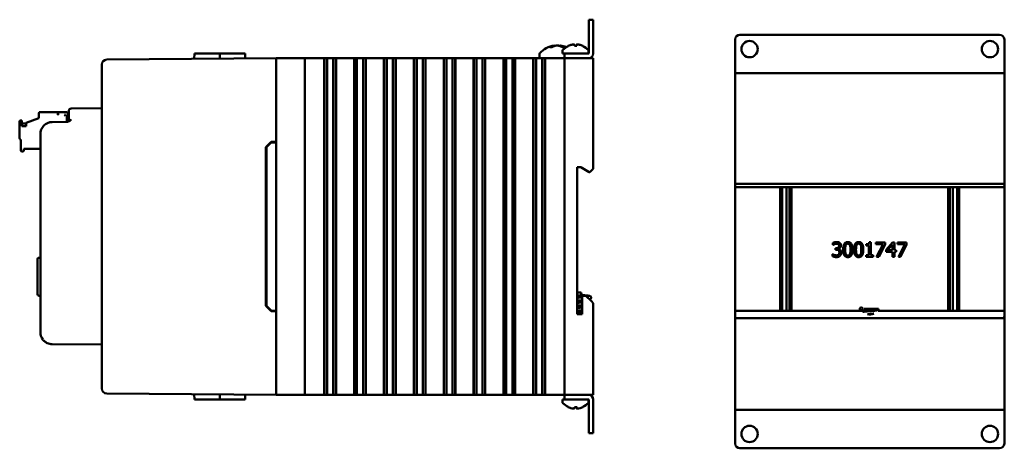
# Model space of a CAD drawing. Header units: inches. Extents: x 1.3 to 23.8, y 0.4 to 18.6.
# Tile 14 of 14: x 13.6 to 23.8, y 7.1 to 11.6. Entities that reach past the tile are written whole.
import ezdxf

# ---------------------------------------------------------------- set-up
doc = ezdxf.new("R2010")
doc.units = ezdxf.units.IN
doc.header["$LTSCALE"] = 0.8
doc.header["$MEASUREMENT"] = 0
doc.layers.add('Visible (ANSI)', color=7, linetype='Continuous', lineweight=50)

msp = doc.modelspace()

# ---------------------------------------------------------------- linework, layer by layer
at = {"layer": 'Visible (ANSI)'}
for p, q in [((19.516, 11.507), (19.516, 11.557)), ((19.564, 11.557), (19.516, 11.557)), ((19.516, 11.507), (19.516, 11.205)), ((19.564, 11.557), (19.564, 11.507)), ((19.564, 11.205), (19.564, 11.507)), ((21.089, 11.401), (23.789, 11.401)), ((19.133, 11.272), (19.115, 11.272)), ((19.157, 11.288), (19.158, 11.283)), ((19.221, 11.288), (19.22, 11.282)), ((19.261, 11.272), (19.242, 11.272)), ((19.391, 11.285), (19.367, 11.285)), ((19.368, 11.298), (19.369, 11.285)), ((19.39, 11.298), (19.389, 11.285)), ((21.039, 11.049), (21.039, 11.351)), ((23.839, 11.351), (23.839, 11.049)), ((15.415, 11.207), (15.414, 11.15)), ((15.415, 11.207), (15.68, 11.207)), ((15.68, 11.207), (15.68, 11.152)), ((15.68, 11.207), (15.695, 11.207)), ((15.844, 11.207), (15.695, 11.207)), ((15.844, 11.207), (15.943, 11.207)), ((15.943, 11.207), (15.944, 11.154)), ((19.003, 11.195), (19.003, 11.157)), ((19.244, 11.233), (19.244, 11.205)), ((19.244, 11.205), (19.264, 11.205)), ((19.264, 11.205), (19.264, 11.157)), ((19.264, 11.205), (19.314, 11.205)), ((19.516, 11.205), (19.314, 11.205)), ((19.514, 11.233), (19.514, 11.205)), ((14.453, 11.091), (14.453, 11.092)), ((14.453, 11.091), (14.453, 7.723)), ((16.264, 11.157), (14.503, 11.142)), ((16.264, 11.157), (16.284, 11.157)), ((16.264, 11.157), (16.264, 7.657)), ((16.284, 11.157), (16.544, 11.157)), ((16.544, 11.157), (16.564, 11.157)), ((16.564, 7.657), (16.564, 11.157)), ((16.639, 11.157), (16.564, 11.157)), ((16.639, 11.157), (16.762, 11.157)), ((16.766, 11.157), (16.762, 11.157)), ((16.766, 11.157), (16.767, 11.157)), ((16.766, 11.157), (16.766, 7.657)), ((16.767, 11.157), (16.768, 11.157)), ((16.767, 11.157), (16.767, 7.657)), ((16.768, 11.157), (16.784, 11.157)), ((16.768, 11.157), (16.768, 7.657)), ((16.784, 11.157), (16.796, 11.157)), ((16.796, 11.157), (16.813, 11.157)), ((16.796, 11.157), (16.796, 7.657)), ((16.813, 11.157), (16.826, 11.157)), ((16.826, 11.157), (16.828, 11.157)), ((16.828, 11.157), (16.842, 11.157)), ((16.842, 11.157), (16.859, 11.157)), ((16.859, 11.157), (16.871, 11.157)), ((16.859, 7.657), (16.859, 11.157)), ((16.871, 11.157), (16.886, 11.157)), ((16.886, 11.157), (16.887, 11.157)), ((16.886, 11.157), (16.886, 7.657)), ((16.887, 11.157), (16.888, 11.157)), ((16.887, 11.157), (16.887, 7.657)), ((16.893, 11.157), (16.888, 11.157)), ((16.888, 11.157), (16.888, 7.657)), ((16.893, 11.157), (17.072, 11.157)), ((17.077, 11.157), (17.072, 11.157)), ((17.077, 11.157), (17.078, 11.157)), ((17.077, 11.157), (17.077, 7.657)), ((17.078, 11.157), (17.079, 11.157)), ((17.078, 11.157), (17.078, 7.657)), ((17.079, 11.157), (17.094, 11.157)), ((17.079, 11.157), (17.079, 7.657)), ((17.094, 11.157), (17.106, 11.157)), ((17.106, 11.157), (17.123, 11.157)), ((17.106, 11.157), (17.106, 7.657)), ((17.123, 11.157), (17.137, 11.157)), ((17.137, 11.157), (17.139, 11.157)), ((17.139, 11.157), (17.152, 11.157)), ((17.152, 11.157), (17.169, 11.157)), ((17.169, 7.657), (17.169, 11.157)), ((17.169, 11.157), (17.181, 11.157)), ((17.181, 11.157), (17.197, 11.157)), ((17.197, 11.157), (17.198, 11.157)), ((17.197, 11.157), (17.197, 7.657)), ((17.198, 11.157), (17.199, 11.157)), ((17.198, 11.157), (17.198, 7.657)), ((17.203, 11.157), (17.199, 11.157)), ((17.199, 11.157), (17.199, 7.657)), ((17.203, 11.157), (17.383, 11.157)), ((17.387, 11.157), (17.383, 11.157)), ((17.387, 11.157), (17.388, 11.157)), ((17.387, 11.157), (17.387, 7.657)), ((17.388, 11.157), (17.389, 11.157)), ((17.388, 11.157), (17.388, 7.657)), ((17.389, 11.157), (17.405, 11.157)), ((17.389, 11.157), (17.389, 7.657)), ((17.405, 11.157), (17.417, 11.157)), ((17.417, 11.157), (17.434, 11.157)), ((17.417, 11.157), (17.417, 7.657)), ((17.434, 11.157), (17.447, 11.157)), ((17.447, 11.157), (17.449, 11.157)), ((17.449, 11.157), (17.463, 11.157)), ((17.463, 11.157), (17.48, 11.157)), ((17.48, 7.657), (17.48, 11.157)), ((17.48, 11.157), (17.492, 11.157)), ((17.492, 11.157), (17.507, 11.157)), ((17.507, 11.157), (17.508, 11.157)), ((17.507, 11.157), (17.507, 7.657)), ((17.508, 11.157), (17.509, 11.157)), ((17.508, 11.157), (17.508, 7.657)), ((17.514, 11.157), (17.509, 11.157)), ((17.509, 11.157), (17.509, 7.657)), ((17.514, 11.157), (17.694, 11.157)), ((17.698, 11.157), (17.694, 11.157)), ((17.698, 11.157), (17.699, 11.157)), ((17.698, 11.157), (17.698, 7.657)), ((17.699, 11.157), (17.7, 11.157)), ((17.699, 11.157), (17.699, 7.657)), ((17.7, 11.157), (17.715, 11.157)), ((17.7, 11.157), (17.7, 7.657)), ((17.715, 11.157), (17.727, 11.157)), ((17.727, 11.157), (17.744, 11.157)), ((17.727, 11.157), (17.727, 7.657)), ((17.744, 11.157), (17.758, 11.157)), ((17.758, 11.157), (17.76, 11.157)), ((17.76, 11.157), (17.774, 11.157)), ((17.774, 11.157), (17.79, 11.157)), ((17.79, 7.657), (17.79, 11.157)), ((17.79, 11.157), (17.802, 11.157)), ((17.802, 11.157), (17.818, 11.157)), ((17.818, 11.157), (17.819, 11.157)), ((17.818, 11.157), (17.818, 7.657)), ((17.819, 11.157), (17.82, 11.157)), ((17.819, 11.157), (17.819, 7.657)), ((17.824, 11.157), (17.82, 11.157)), ((17.82, 11.157), (17.82, 7.657)), ((17.824, 11.157), (18.004, 11.157)), ((18.008, 11.157), (18.004, 11.157)), ((18.008, 11.157), (18.009, 11.157)), ((18.008, 11.157), (18.008, 7.657)), ((18.009, 11.157), (18.011, 11.157)), ((18.009, 11.157), (18.009, 7.657)), ((18.011, 11.157), (18.026, 11.157)), ((18.011, 11.157), (18.011, 7.657)), ((18.026, 11.157), (18.038, 11.157)), ((18.038, 11.157), (18.055, 11.157)), ((18.038, 11.157), (18.038, 7.657)), ((18.055, 11.157), (18.069, 11.157)), ((18.069, 11.157), (18.07, 11.157)), ((18.07, 11.157), (18.084, 11.157)), ((18.084, 11.157), (18.101, 11.157)), ((18.101, 7.657), (18.101, 11.157)), ((18.101, 11.157), (18.113, 11.157)), ((18.113, 11.157), (18.128, 11.157)), ((18.128, 11.157), (18.129, 11.157)), ((18.128, 11.157), (18.128, 7.657)), ((18.129, 11.157), (18.131, 11.157)), ((18.129, 11.157), (18.129, 7.657)), ((18.135, 11.157), (18.131, 11.157)), ((18.131, 11.157), (18.131, 7.657)), ((18.135, 11.157), (18.315, 11.157)), ((18.319, 11.157), (18.315, 11.157)), ((18.319, 11.157), (18.32, 11.157)), ((18.319, 11.157), (18.319, 7.657)), ((18.32, 11.157), (18.321, 11.157)), ((18.32, 11.157), (18.32, 7.657)), ((18.321, 11.157), (18.336, 11.157)), ((18.321, 11.157), (18.321, 7.657)), ((18.336, 11.157), (18.348, 11.157)), ((18.348, 11.157), (18.365, 11.157)), ((18.348, 11.157), (18.348, 7.657)), ((18.365, 11.157), (18.379, 11.157)), ((18.379, 11.157), (18.381, 11.157)), ((18.381, 11.157), (18.395, 11.157)), ((18.395, 11.157), (18.411, 11.157)), ((18.411, 7.657), (18.411, 11.157)), ((18.411, 11.157), (18.424, 11.157)), ((18.424, 11.157), (18.439, 11.157)), ((18.439, 11.157), (18.44, 11.157)), ((18.439, 11.157), (18.439, 7.657)), ((18.44, 11.157), (18.441, 11.157)), ((18.44, 11.157), (18.44, 7.657)), ((18.445, 11.157), (18.441, 11.157)), ((18.441, 11.157), (18.441, 7.657)), ((18.445, 11.157), (18.625, 11.157)), ((18.629, 11.157), (18.625, 11.157)), ((18.629, 11.157), (18.63, 11.157)), ((18.629, 11.157), (18.629, 7.657)), ((18.63, 11.157), (18.632, 11.157)), ((18.63, 11.157), (18.63, 7.657)), ((18.632, 11.157), (18.647, 11.157)), ((18.632, 11.157), (18.632, 7.657)), ((18.647, 11.157), (18.659, 11.157)), ((18.659, 11.157), (18.676, 11.157)), ((18.659, 11.157), (18.659, 7.657)), ((18.676, 11.157), (18.69, 11.157)), ((18.69, 11.157), (18.691, 11.157)), ((18.691, 11.157), (18.705, 11.157)), ((18.705, 11.157), (18.722, 11.157)), ((18.722, 7.657), (18.722, 11.157)), ((18.722, 11.157), (18.734, 11.157)), ((18.734, 11.157), (18.749, 11.157)), ((18.749, 11.157), (18.751, 11.157)), ((18.749, 11.157), (18.749, 7.657)), ((18.751, 11.157), (18.752, 11.157)), ((18.751, 11.157), (18.751, 7.657)), ((18.756, 11.157), (18.752, 11.157)), ((18.752, 11.157), (18.752, 7.657)), ((18.756, 11.157), (18.936, 11.157)), ((18.94, 11.157), (18.936, 11.157)), ((18.94, 11.157), (18.941, 11.157)), ((18.94, 11.157), (18.94, 7.657)), ((18.941, 11.157), (18.942, 11.157)), ((18.941, 11.157), (18.941, 7.657)), ((18.942, 11.157), (18.957, 11.157)), ((18.942, 11.157), (18.942, 7.657)), ((18.957, 11.157), (18.97, 11.157)), ((18.97, 11.157), (18.986, 11.157)), ((18.97, 11.157), (18.97, 7.657)), ((18.986, 11.157), (19, 11.157)), ((19, 11.157), (19.002, 11.157)), ((19.002, 11.157), (19.016, 11.157)), ((19.016, 11.157), (19.033, 11.157)), ((19.033, 7.657), (19.033, 11.157)), ((19.033, 11.157), (19.045, 11.157)), ((19.045, 11.157), (19.06, 11.157)), ((19.06, 11.157), (19.061, 11.157)), ((19.06, 11.157), (19.06, 7.657)), ((19.061, 11.157), (19.062, 11.157)), ((19.061, 11.157), (19.061, 7.657)), ((19.066, 11.157), (19.062, 11.157)), ((19.062, 11.157), (19.062, 7.657)), ((19.066, 11.157), (19.244, 11.157)), ((19.264, 11.157), (19.244, 11.157)), ((19.264, 11.157), (19.284, 11.157)), ((19.264, 11.157), (19.264, 7.657)), ((19.284, 11.157), (19.544, 11.157)), ((19.516, 11.157), (19.314, 11.157)), ((19.544, 11.157), (19.564, 11.157)), ((19.564, 10.008), (19.564, 11.157)), ((21.039, 11.001), (21.039, 11.049)), ((21.039, 11.001), (21.059, 11.001)), ((21.039, 11.001), (21.039, 9.832)), ((21.059, 11.001), (23.819, 11.001)), ((23.819, 11.001), (23.839, 11.001)), ((23.839, 11.001), (23.839, 11.049)), ((23.839, 9.832), (23.839, 11.001)), ((13.799, 10.589), (13.799, 10.534)), ((13.807, 10.597), (13.996, 10.597)), ((13.996, 10.569), (13.996, 10.597)), ((14, 10.569), (13.996, 10.569)), ((14, 10.597), (14.086, 10.597)), ((14, 10.569), (14, 10.597)), ((14.063, 10.569), (14.075, 10.557)), ((14.075, 10.569), (14.063, 10.569)), ((14.075, 10.569), (14.075, 10.557)), ((14.09, 10.496), (14.09, 10.557)), ((14.09, 10.557), (14.109, 10.557)), ((14.098, 10.557), (14.098, 10.585)), ((14.109, 10.583), (14.109, 10.608)), ((14.109, 10.583), (14.109, 10.52)), ((14.453, 10.636), (14.134, 10.633)), ((13.598, 10.502), (13.598, 10.321)), ((13.622, 10.51), (13.606, 10.51)), ((13.622, 10.449), (13.622, 10.51)), ((13.622, 10.479), (13.665, 10.479)), ((13.665, 10.449), (13.622, 10.449)), ((13.665, 10.485), (13.799, 10.534)), ((13.665, 10.485), (13.665, 10.449)), ((14.091, 10.495), (13.937, 10.493)), ((13.813, 10.368), (13.813, 8.308)), ((13.606, 10.313), (13.61, 10.313)), ((13.61, 10.313), (13.61, 10.195)), ((16.159, 10.233), (16.212, 10.287)), ((16.164, 10.231), (16.214, 10.282)), ((16.212, 10.287), (16.264, 10.287)), ((16.264, 10.282), (16.214, 10.282)), ((13.618, 10.187), (13.634, 10.187)), ((13.642, 10.195), (13.642, 10.215)), ((13.642, 10.215), (13.813, 10.215)), ((16.159, 8.581), (16.159, 10.233)), ((16.164, 10.231), (16.164, 8.583)), ((19.396, 10.023), (19.434, 10.023)), ((19.396, 8.496), (19.396, 10.023)), ((19.434, 10.023), (19.521, 9.973)), ((19.521, 9.973), (19.529, 9.973)), ((19.529, 9.973), (19.544, 9.988)), ((19.564, 10.008), (19.544, 9.988)), ((21.039, 9.817), (21.039, 9.832)), ((21.059, 9.852), (23.819, 9.852)), ((23.839, 9.832), (23.839, 9.817)), ((21.039, 8.53), (21.039, 9.817)), ((21.039, 9.817), (23.839, 9.817)), ((21.509, 9.817), (21.509, 8.53)), ((21.528, 8.53), (21.528, 9.817)), ((21.575, 9.817), (21.575, 8.53)), ((21.605, 8.53), (21.605, 9.817)), ((21.624, 8.53), (21.624, 9.817)), ((23.253, 9.817), (23.253, 8.53)), ((23.272, 8.53), (23.272, 9.817)), ((23.302, 9.817), (23.302, 8.53)), ((23.349, 8.53), (23.349, 9.817)), ((23.368, 8.53), (23.368, 9.817)), ((23.839, 9.817), (23.839, 8.53)), ((22.056, 9.215), (22.056, 9.236)), ((22.403, 9.208), (22.403, 9.222)), ((22.434, 9.243), (22.449, 9.243)), ((22.449, 9.243), (22.449, 9.108)), ((22.503, 9.242), (22.598, 9.242)), ((22.503, 9.225), (22.503, 9.242)), ((22.58, 9.225), (22.503, 9.225)), ((22.511, 9.092), (22.58, 9.225)), ((22.598, 9.22), (22.533, 9.092)), ((22.598, 9.242), (22.598, 9.22)), ((22.609, 9.165), (22.676, 9.242)), ((22.675, 9.219), (22.625, 9.16)), ((22.675, 9.16), (22.675, 9.219)), ((22.676, 9.242), (22.695, 9.242)), ((22.695, 9.242), (22.695, 9.16)), ((22.728, 9.242), (22.823, 9.242)), ((22.728, 9.225), (22.728, 9.242)), ((22.805, 9.225), (22.728, 9.225)), ((22.737, 9.092), (22.805, 9.225)), ((22.823, 9.22), (22.758, 9.092)), ((22.823, 9.242), (22.823, 9.22)), ((22.052, 9.12), (22.054, 9.12)), ((22.052, 9.099), (22.052, 9.12)), ((22.057, 9.215), (22.056, 9.215)), ((22.083, 9.182), (22.089, 9.182)), ((22.083, 9.166), (22.083, 9.182)), ((22.091, 9.166), (22.083, 9.166)), ((22.113, 9.176), (22.113, 9.174)), ((22.43, 9.208), (22.403, 9.208)), ((22.43, 9.108), (22.43, 9.208)), ((22.609, 9.144), (22.609, 9.165)), ((22.675, 9.144), (22.609, 9.144)), ((22.625, 9.16), (22.675, 9.16)), ((22.675, 9.092), (22.675, 9.144)), ((22.695, 9.16), (22.713, 9.16)), ((22.695, 9.144), (22.695, 9.092)), ((22.713, 9.144), (22.695, 9.144)), ((22.713, 9.16), (22.713, 9.144)), ((13.783, 8.708), (13.783, 9.063)), ((13.802, 9.083), (13.813, 9.083)), ((22.403, 9.108), (22.43, 9.108)), ((22.403, 9.092), (22.403, 9.108)), ((22.476, 9.092), (22.403, 9.092)), ((22.449, 9.108), (22.476, 9.108)), ((22.476, 9.108), (22.476, 9.092)), ((22.533, 9.092), (22.511, 9.092)), ((22.695, 9.092), (22.675, 9.092)), ((22.758, 9.092), (22.737, 9.092)), ((19.439, 8.722), (19.439, 8.692)), ((19.439, 8.707), (19.444, 8.707)), ((19.444, 8.707), (19.444, 8.697)), ((13.802, 8.688), (13.813, 8.687)), ((19.439, 8.697), (19.444, 8.697)), ((19.488, 8.686), (19.448, 8.686)), ((19.448, 8.686), (19.448, 8.496)), ((19.544, 8.63), (19.488, 8.686)), ((19.544, 8.63), (19.564, 8.61)), ((19.564, 7.657), (19.564, 8.61)), ((16.212, 8.528), (16.159, 8.581)), ((16.214, 8.533), (16.164, 8.583)), ((16.264, 8.527), (16.212, 8.528)), ((16.264, 8.532), (16.214, 8.533)), ((21.039, 8.53), (22.361, 8.53)), ((21.039, 8.474), (21.039, 8.53)), ((22.348, 8.53), (22.348, 8.535)), ((22.379, 8.551), (22.434, 8.551)), ((22.434, 8.551), (22.444, 8.551)), ((22.434, 8.551), (22.434, 8.541)), ((22.434, 8.541), (22.444, 8.541)), ((22.444, 8.551), (22.444, 8.541)), ((22.444, 8.551), (22.529, 8.551)), ((22.476, 8.55), (22.529, 8.55)), ((22.525, 8.53), (23.839, 8.53)), ((22.529, 8.551), (22.529, 8.55)), ((22.529, 8.55), (22.529, 8.541)), ((22.529, 8.55), (22.529, 8.55)), ((23.839, 8.53), (23.839, 8.474)), ((19.448, 8.496), (19.396, 8.496)), ((21.039, 8.474), (21.039, 7.501)), ((23.819, 8.454), (21.059, 8.454)), ((23.839, 7.501), (23.839, 8.474)), ((13.937, 8.183), (14.453, 8.179)), ((14.453, 7.722), (14.453, 7.723)), ((14.503, 7.672), (16.264, 7.657)), ((15.415, 7.607), (15.414, 7.665)), ((15.415, 7.607), (15.68, 7.607)), ((15.68, 7.607), (15.68, 7.662)), ((15.68, 7.607), (15.695, 7.607)), ((15.844, 7.607), (15.695, 7.607)), ((15.844, 7.607), (15.943, 7.607)), ((15.943, 7.607), (15.944, 7.66)), ((16.284, 7.657), (16.264, 7.657)), ((16.284, 7.657), (16.544, 7.657)), ((16.564, 7.657), (16.544, 7.657)), ((16.564, 7.657), (16.639, 7.657)), ((16.762, 7.657), (16.639, 7.657)), ((16.762, 7.657), (16.766, 7.657)), ((16.766, 7.657), (16.767, 7.657)), ((16.767, 7.657), (16.768, 7.657)), ((16.768, 7.657), (16.784, 7.657)), ((16.796, 7.657), (16.784, 7.657)), ((16.813, 7.657), (16.796, 7.657)), ((16.826, 7.657), (16.813, 7.657)), ((16.828, 7.657), (16.826, 7.657)), ((16.842, 7.657), (16.828, 7.657)), ((16.859, 7.657), (16.842, 7.657)), ((16.871, 7.657), (16.859, 7.657)), ((16.871, 7.657), (16.886, 7.657)), ((16.886, 7.657), (16.887, 7.657)), ((16.887, 7.657), (16.888, 7.657)), ((16.888, 7.657), (16.893, 7.657)), ((17.072, 7.657), (16.893, 7.657)), ((17.072, 7.657), (17.077, 7.657)), ((17.077, 7.657), (17.078, 7.657)), ((17.078, 7.657), (17.079, 7.657)), ((17.079, 7.657), (17.094, 7.657)), ((17.106, 7.657), (17.094, 7.657)), ((17.123, 7.657), (17.106, 7.657)), ((17.137, 7.657), (17.123, 7.657)), ((17.139, 7.657), (17.137, 7.657)), ((17.152, 7.657), (17.139, 7.657)), ((17.169, 7.657), (17.152, 7.657)), ((17.181, 7.657), (17.169, 7.657)), ((17.181, 7.657), (17.197, 7.657)), ((17.197, 7.657), (17.198, 7.657)), ((17.198, 7.657), (17.199, 7.657)), ((17.199, 7.657), (17.203, 7.657)), ((17.383, 7.657), (17.203, 7.657)), ((17.383, 7.657), (17.387, 7.657)), ((17.387, 7.657), (17.388, 7.657)), ((17.388, 7.657), (17.389, 7.657)), ((17.389, 7.657), (17.405, 7.657)), ((17.417, 7.657), (17.405, 7.657)), ((17.434, 7.657), (17.417, 7.657)), ((17.447, 7.657), (17.434, 7.657)), ((17.449, 7.657), (17.447, 7.657)), ((17.463, 7.657), (17.449, 7.657)), ((17.48, 7.657), (17.463, 7.657)), ((17.492, 7.657), (17.48, 7.657)), ((17.492, 7.657), (17.507, 7.657)), ((17.507, 7.657), (17.508, 7.657)), ((17.508, 7.657), (17.509, 7.657)), ((17.509, 7.657), (17.514, 7.657)), ((17.694, 7.657), (17.514, 7.657)), ((17.694, 7.657), (17.698, 7.657)), ((17.698, 7.657), (17.699, 7.657)), ((17.699, 7.657), (17.7, 7.657)), ((17.7, 7.657), (17.715, 7.657)), ((17.727, 7.657), (17.715, 7.657)), ((17.744, 7.657), (17.727, 7.657)), ((17.758, 7.657), (17.744, 7.657)), ((17.76, 7.657), (17.758, 7.657)), ((17.774, 7.657), (17.76, 7.657)), ((17.79, 7.657), (17.774, 7.657)), ((17.802, 7.657), (17.79, 7.657)), ((17.802, 7.657), (17.818, 7.657)), ((17.818, 7.657), (17.819, 7.657)), ((17.819, 7.657), (17.82, 7.657)), ((17.82, 7.657), (17.824, 7.657)), ((18.004, 7.657), (17.824, 7.657)), ((18.004, 7.657), (18.008, 7.657)), ((18.008, 7.657), (18.009, 7.657)), ((18.009, 7.657), (18.011, 7.657)), ((18.011, 7.657), (18.026, 7.657)), ((18.038, 7.657), (18.026, 7.657)), ((18.055, 7.657), (18.038, 7.657)), ((18.069, 7.657), (18.055, 7.657)), ((18.07, 7.657), (18.069, 7.657)), ((18.084, 7.657), (18.07, 7.657)), ((18.101, 7.657), (18.084, 7.657)), ((18.113, 7.657), (18.101, 7.657)), ((18.113, 7.657), (18.128, 7.657)), ((18.128, 7.657), (18.129, 7.657)), ((18.129, 7.657), (18.131, 7.657)), ((18.131, 7.657), (18.135, 7.657)), ((18.315, 7.657), (18.135, 7.657)), ((18.315, 7.657), (18.319, 7.657)), ((18.319, 7.657), (18.32, 7.657)), ((18.32, 7.657), (18.321, 7.657)), ((18.321, 7.657), (18.336, 7.657)), ((18.348, 7.657), (18.336, 7.657)), ((18.365, 7.657), (18.348, 7.657)), ((18.379, 7.657), (18.365, 7.657)), ((18.381, 7.657), (18.379, 7.657)), ((18.395, 7.657), (18.381, 7.657)), ((18.411, 7.657), (18.395, 7.657)), ((18.424, 7.657), (18.411, 7.657)), ((18.424, 7.657), (18.439, 7.657)), ((18.439, 7.657), (18.44, 7.657)), ((18.44, 7.657), (18.441, 7.657)), ((18.441, 7.657), (18.445, 7.657)), ((18.625, 7.657), (18.445, 7.657)), ((18.625, 7.657), (18.629, 7.657)), ((18.629, 7.657), (18.63, 7.657)), ((18.63, 7.657), (18.632, 7.657)), ((18.632, 7.657), (18.647, 7.657)), ((18.659, 7.657), (18.647, 7.657)), ((18.676, 7.657), (18.659, 7.657)), ((18.69, 7.657), (18.676, 7.657)), ((18.691, 7.657), (18.69, 7.657)), ((18.705, 7.657), (18.691, 7.657)), ((18.722, 7.657), (18.705, 7.657)), ((18.734, 7.657), (18.722, 7.657)), ((18.734, 7.657), (18.749, 7.657)), ((18.749, 7.657), (18.751, 7.657)), ((18.751, 7.657), (18.752, 7.657)), ((18.752, 7.657), (18.756, 7.657)), ((18.936, 7.657), (18.756, 7.657)), ((18.936, 7.657), (18.94, 7.657)), ((18.94, 7.657), (18.941, 7.657)), ((18.941, 7.657), (18.942, 7.657)), ((18.942, 7.657), (18.957, 7.657)), ((18.97, 7.657), (18.957, 7.657)), ((18.986, 7.657), (18.97, 7.657)), ((19, 7.657), (18.986, 7.657)), ((19.002, 7.657), (19, 7.657)), ((19.016, 7.657), (19.002, 7.657)), ((19.033, 7.657), (19.016, 7.657)), ((19.045, 7.657), (19.033, 7.657)), ((19.045, 7.657), (19.06, 7.657)), ((19.06, 7.657), (19.061, 7.657)), ((19.061, 7.657), (19.062, 7.657)), ((19.062, 7.657), (19.066, 7.657)), ((19.244, 7.657), (19.066, 7.657)), ((19.244, 7.657), (19.264, 7.657)), ((19.264, 7.609), (19.244, 7.609)), ((19.244, 7.581), (19.244, 7.609)), ((19.284, 7.657), (19.264, 7.657)), ((19.264, 7.657), (19.264, 7.609)), ((19.314, 7.609), (19.264, 7.609)), ((19.284, 7.657), (19.544, 7.657)), ((19.516, 7.657), (19.314, 7.657)), ((19.314, 7.609), (19.516, 7.609)), ((19.514, 7.581), (19.514, 7.609)), ((19.516, 7.609), (19.516, 7.307)), ((19.564, 7.657), (19.544, 7.657)), ((19.564, 7.307), (19.564, 7.609)), ((19.367, 7.529), (19.391, 7.529)), ((19.368, 7.516), (19.369, 7.529)), ((19.39, 7.516), (19.389, 7.529)), ((21.059, 7.501), (21.039, 7.501)), ((21.039, 7.501), (21.039, 7.453)), ((21.059, 7.501), (23.819, 7.501)), ((23.839, 7.501), (23.819, 7.501)), ((23.839, 7.501), (23.839, 7.453)), ((21.039, 7.151), (21.039, 7.453)), ((23.839, 7.453), (23.839, 7.151)), ((19.516, 7.257), (19.516, 7.307)), ((19.564, 7.307), (19.564, 7.257)), ((19.516, 7.257), (19.564, 7.257)), ((23.789, 7.101), (21.089, 7.101))]:
    msp.add_line(p, q, dxfattribs=at)
for centre, radius in [((21.189, 11.251), 0.085), ((23.689, 11.251), 0.085), ((22.351, 8.551), 0.015), ((21.189, 7.251), 0.085), ((23.689, 7.251), 0.085)]:
    msp.add_circle(centre, radius, dxfattribs=at)
for centre, radius, start, end in [((21.089, 11.351), 0.05, 90, 180), ((23.789, 11.351), 0.05, 0, 90), ((19.189, 11.048), 0.242, 97.5437, 138.4591), ((19.189, 11.048), 0.242, 67.7051, 82.4563), ((19.379, 11.126), 0.175, 115.9738, 138.3884), ((19.305, 11.279), 0.0056, 93.0312, 115.9738), ((19.454, 11.279), 0.0056, 64.0262, 86.9688), ((19.379, 11.126), 0.175, 41.6116, 64.0262), ((19.023, 11.195), 0.02, 138.4591, 180), ((19.259, 11.233), 0.015, 138.3884, 180), ((19.499, 11.233), 0.015, 0, 41.6116), ((19.516, 11.205), 0.0000394, 270, 0), ((19.516, 11.205), 0.0478, 270, 0), ((14.503, 11.092), 0.05, 90.5, 180), ((13.807, 10.589), 0.00787, 90, 180), ((14.086, 10.585), 0.0118, 0, 90), ((14.134, 10.608), 0.025, 90.5, 180), ((13.606, 10.502), 0.00787, 90, 180), ((13.938, 10.368), 0.125, 90.5, 180), ((14.084, 10.52), 0.025, 270.5, 0), ((13.606, 10.321), 0.00787, 180, 270), ((13.618, 10.195), 0.00787, 180, 270), ((13.634, 10.195), 0.00787, 270, 0), ((21.059, 9.832), 0.02, 90, 180), ((23.819, 9.832), 0.02, 0, 90), ((13.803, 9.063), 0.02, 92, 180), ((13.803, 8.708), 0.02, 180, 268), ((22.439, 8.588), 0.0968, 216.8146, 225.2671), ((22.439, 8.588), 0.0968, 255.4841, 295.6849), ((21.059, 8.474), 0.02, 180, 270), ((23.819, 8.474), 0.02, 270, 0), ((13.938, 8.308), 0.125, 180, 216.3721), ((14.503, 7.722), 0.05, 180, 269.5), ((19.259, 7.581), 0.015, 180, 221.6116), ((19.499, 7.581), 0.015, 318.3884, 0), ((19.516, 7.609), 0.0478, 0, 90), ((19.516, 7.609), 0.0000394, 0, 90), ((19.379, 7.688), 0.175, 221.6116, 244.0262), ((19.305, 7.535), 0.0056, 244.0262, 266.9688), ((19.454, 7.535), 0.0056, 273.0312, 295.9738), ((19.379, 7.688), 0.175, 295.9738, 318.3884), ((21.089, 7.151), 0.05, 180, 270), ((23.789, 7.151), 0.05, 270, 0)]:
    msp.add_arc(centre, radius, start, end, dxfattribs=at)
for centre, major_axis, ratio, start_param, end_param in [((19.195, 11.048), (-0.032, 0.24), 0.74634, 0.095241, 0.294141), ((19.182, 11.048), (0.029, 0.241), 0.689166, 0.276812, 0.475712), ((19.196, 11.048), (-0.028, 0.241), 0.659834, 5.813878, 6.012778), ((19.196, 11.048), (-0.029, 0.241), 0.689166, 5.963289, 6.006373), ((19.183, 11.048), (0.03, 0.24), 0.719342, 5.981502, 6.180402), ((19.379, 11.127), (0.142, 0.103), 0.994184, 1.162703, 1.391464), ((19.385, 11.127), (-0.015, 0.175), 0.063267, 0.217042, 0.445804), ((19.373, 11.127), (0.015, 0.175), 0.063267, 5.837382, 6.066143), ((19.38, 11.127), (0.142, -0.103), 0.994184, 1.750128, 1.978889), ((19.379, 7.687), (-0.142, 0.103), 0.994184, 1.750128, 1.978889), ((19.385, 7.687), (-0.015, -0.175), 0.063267, 5.837382, 6.066143), ((19.373, 7.687), (0.015, -0.175), 0.063267, 0.217042, 0.445804), ((19.38, 7.687), (-0.142, -0.103), 0.994184, 1.162703, 1.391464)]:
    msp.add_ellipse(centre, major_axis=major_axis, ratio=ratio, start_param=start_param, end_param=end_param, dxfattribs=at)
for points, knots in [([(19.113, 11.271), (19.113, 11.271), (19.113, 11.271), (19.114, 11.272), (19.114, 11.272), (19.115, 11.272)], [0.017596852, 0.017596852, 0.017596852, 0.017596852, 0.01762601, 0.01762601, 0.023499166, 0.023499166, 0.023499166, 0.023499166]), ([(19.157, 11.288), (19.157, 11.288), (19.157, 11.288), (19.154, 11.287), (19.151, 11.287), (19.148, 11.286), (19.148, 11.285), (19.147, 11.285)], [0.06257948, 0.06257948, 0.06257948, 0.06257948, 0.0912553, 0.0912553, 0.12159464, 0.12159464, 0.12829742, 0.12829742, 0.12829742, 0.12829742]), ([(19.165, 11.285), (19.168, 11.286), (19.171, 11.287), (19.179, 11.288), (19.183, 11.288), (19.191, 11.288), (19.195, 11.288), (19.203, 11.287), (19.207, 11.287), (19.21, 11.286), (19.211, 11.285), (19.212, 11.285)], [0, 0, 0, 0, 0.030458, 0.030458, 0.060916, 0.060916, 0.0912553, 0.0912553, 0.1215946, 0.1215946, 0.1282974, 0.1282974, 0.1282974, 0.1282974]), ([(19.213, 11.285), (19.211, 11.286), (19.207, 11.287), (19.199, 11.288), (19.195, 11.288), (19.19, 11.288), (19.19, 11.288), (19.189, 11.288)], [0, 0, 0, 0, 0.03045798, 0.03045798, 0.06091597, 0.06091597, 0.06575635, 0.06575635, 0.06575635, 0.06575635]), ([(19.23, 11.285), (19.228, 11.286), (19.225, 11.287), (19.222, 11.288), (19.221, 11.288), (19.221, 11.288), (19.221, 11.288), (19.221, 11.288)], [0, 0, 0, 0, 0.03045798, 0.03045798, 0.06091597, 0.06091597, 0.06575635, 0.06575635, 0.06575635, 0.06575635]), ([(19.261, 11.272), (19.262, 11.272), (19.262, 11.272), (19.263, 11.271), (19.263, 11.271), (19.263, 11.271)], [0.070224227, 0.070224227, 0.070224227, 0.070224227, 0.076097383, 0.076097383, 0.076126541, 0.076126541, 0.076126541, 0.076126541]), ([(19.341, 11.297), (19.344, 11.298), (19.348, 11.299), (19.354, 11.3), (19.357, 11.3), (19.362, 11.3), (19.364, 11.3), (19.367, 11.299), (19.368, 11.299), (19.368, 11.298), (19.368, 11.298), (19.368, 11.297)], [0, 0, 0, 0, 0.0245201, 0.0245201, 0.0490401, 0.0490401, 0.0733788, 0.0733788, 0.0977174, 0.0977174, 0.1059587, 0.1059587, 0.1059587, 0.1059587]), ([(19.367, 11.284), (19.367, 11.284), (19.367, 11.284), (19.367, 11.285), (19.367, 11.285), (19.367, 11.285)], [0.015061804, 0.015061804, 0.015061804, 0.015061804, 0.015911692, 0.015911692, 0.021209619, 0.021209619, 0.021209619, 0.021209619]), ([(19.39, 11.297), (19.39, 11.298), (19.39, 11.299), (19.393, 11.3), (19.395, 11.3), (19.399, 11.3), (19.402, 11.3), (19.408, 11.299), (19.411, 11.299), (19.415, 11.298), (19.416, 11.298), (19.417, 11.297)], [0, 0, 0, 0, 0.0245201, 0.0245201, 0.0490401, 0.0490401, 0.0733788, 0.0733788, 0.0977174, 0.0977174, 0.1059587, 0.1059587, 0.1059587, 0.1059587]), ([(19.391, 11.285), (19.391, 11.285), (19.391, 11.285), (19.391, 11.284), (19.391, 11.284), (19.391, 11.284)], [0.063402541, 0.063402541, 0.063402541, 0.063402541, 0.068700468, 0.068700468, 0.069550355, 0.069550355, 0.069550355, 0.069550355]), ([(14.091, 10.495), (14.095, 10.495), (14.099, 10.496), (14.11, 10.5), (14.114, 10.503), (14.124, 10.51), (14.129, 10.515), (14.134, 10.52), (14.134, 10.52), (14.134, 10.52)], [0, 0, 0, 0, 0.0302867, 0.0302867, 0.0656682, 0.0656682, 0.1146511, 0.1146511, 0.1151056, 0.1151056, 0.1151056, 0.1151056]), ([(19.396, 8.718), (19.405, 8.719), (19.414, 8.72), (19.429, 8.721), (19.434, 8.722), (19.439, 8.722)], [11.7264261, 11.7264261, 11.7264261, 11.7264261, 11.801134, 11.801134, 11.8400759, 11.8400759, 11.8400759, 11.8400759]), ([(19.439, 8.692), (19.43, 8.691), (19.42, 8.69), (19.406, 8.689), (19.401, 8.688), (19.396, 8.688)], [0, 0, 0, 0, 0.0728927, 0.0728927, 0.1148298, 0.1148298, 0.1148298, 0.1148298]), ([(19.396, 8.665), (19.399, 8.666), (19.402, 8.666), (19.414, 8.667), (19.424, 8.668), (19.438, 8.67), (19.443, 8.67), (19.448, 8.67)], [10.2465097, 10.2465097, 10.2465097, 10.2465097, 10.2709759, 10.2709759, 10.3453082, 10.3453082, 10.3830016, 10.3830016, 10.3830016, 10.3830016]), ([(19.42, 8.668), (19.415, 8.668), (19.411, 8.669), (19.403, 8.669), (19.4, 8.67), (19.396, 8.67)], [11.12401208, 11.12401208, 11.12401208, 11.12401208, 11.1572683, 11.1572683, 11.18758301, 11.18758301, 11.18758301, 11.18758301]), ([(19.448, 8.64), (19.44, 8.64), (19.433, 8.639), (19.416, 8.637), (19.407, 8.636), (19.398, 8.635), (19.397, 8.635), (19.396, 8.635)], [1.4573441, 1.4573441, 1.4573441, 1.4573441, 1.516423, 1.516423, 1.5880225, 1.5880225, 1.5950668, 1.5950668, 1.5950668, 1.5950668]), ([(19.396, 8.613), (19.397, 8.613), (19.397, 8.613), (19.407, 8.614), (19.417, 8.615), (19.434, 8.617), (19.441, 8.617), (19.448, 8.618)], [8.7666462, 8.7666462, 8.7666462, 8.7666462, 8.7722699, 8.7722699, 8.8477191, 8.8477191, 8.9030969, 8.9030969, 8.9030969, 8.9030969]), ([(19.42, 8.615), (19.414, 8.616), (19.408, 8.616), (19.401, 8.617), (19.398, 8.617), (19.396, 8.618)], [9.64428521, 9.64428521, 9.64428521, 9.64428521, 9.68920661, 9.68920661, 9.70784424, 9.70784424, 9.70784424, 9.70784424]), ([(19.439, 8.696), (19.441, 8.696), (19.443, 8.695), (19.455, 8.694), (19.464, 8.693), (19.482, 8.692), (19.49, 8.691), (19.505, 8.689), (19.511, 8.688), (19.523, 8.686), (19.527, 8.685), (19.533, 8.682), (19.535, 8.681), (19.538, 8.678), (19.539, 8.677), (19.54, 8.674), (19.541, 8.673), (19.542, 8.669), (19.542, 8.667), (19.541, 8.663), (19.541, 8.662), (19.539, 8.658), (19.538, 8.657), (19.536, 8.655), (19.535, 8.654), (19.532, 8.653), (19.531, 8.652), (19.528, 8.651), (19.526, 8.651), (19.524, 8.65)], [0.7141634, 0.7141634, 0.7141634, 0.7141634, 0.7302127, 0.7302127, 0.8015317, 0.8015317, 0.8740006, 0.8740006, 0.9482849, 0.9482849, 1.0281795, 1.0281795, 1.0584698, 1.0584698, 1.071601, 1.071601, 1.0887254, 1.0887254, 1.1048195, 1.1048195, 1.1208437, 1.1208437, 1.1369784, 1.1369784, 1.1538009, 1.1538009, 1.1757852, 1.1757852, 1.2083655, 1.2083655, 1.2083655, 1.2083655]), ([(19.498, 8.676), (19.501, 8.676), (19.504, 8.677), (19.512, 8.678), (19.516, 8.679), (19.518, 8.679), (19.519, 8.68), (19.519, 8.68)], [10.5273913, 10.5273913, 10.5273913, 10.5273913, 10.5588085, 10.5588085, 10.6254338, 10.6254338, 10.6495648, 10.6495648, 10.6495648, 10.6495648]), ([(19.448, 8.588), (19.44, 8.587), (19.432, 8.586), (19.415, 8.585), (19.406, 8.584), (19.397, 8.583), (19.397, 8.583), (19.396, 8.583)], [2.9374279, 2.9374279, 2.9374279, 2.9374279, 2.999773, 2.999773, 3.0713207, 3.0713207, 3.0751441, 3.0751441, 3.0751441, 3.0751441]), ([(19.396, 8.56), (19.396, 8.56), (19.397, 8.56), (19.406, 8.561), (19.415, 8.562), (19.433, 8.564), (19.44, 8.565), (19.448, 8.565)], [7.2865711, 7.2865711, 7.2865711, 7.2865711, 7.2882872, 7.2882872, 7.3640216, 7.3640216, 7.4230059, 7.4230059, 7.4230059, 7.4230059]), ([(19.42, 8.563), (19.414, 8.563), (19.409, 8.564), (19.401, 8.565), (19.399, 8.565), (19.396, 8.565)], [8.16420375, 8.16420375, 8.16420375, 8.16420375, 8.2051669, 8.2051669, 8.2277677, 8.2277677, 8.2277677, 8.2277677]), ([(19.448, 8.535), (19.447, 8.535), (19.446, 8.535), (19.436, 8.534), (19.426, 8.533), (19.41, 8.532), (19.403, 8.531), (19.396, 8.53)], [4.4172601, 4.4172601, 4.4172601, 4.4172601, 4.4247626, 4.4247626, 4.4972183, 4.4972183, 4.5549861, 4.5549861, 4.5549861, 4.5549861]), ([(19.396, 8.508), (19.405, 8.509), (19.414, 8.51), (19.432, 8.511), (19.44, 8.512), (19.448, 8.513)], [5.8065185, 5.8065185, 5.8065185, 5.8065185, 5.8810601, 5.8810601, 5.9429399, 5.9429399, 5.9429399, 5.9429399]), ([(19.42, 8.51), (19.415, 8.511), (19.41, 8.511), (19.402, 8.512), (19.399, 8.512), (19.396, 8.513)], [6.684142, 6.684142, 6.684142, 6.684142, 6.72206681, 6.72206681, 6.74770865, 6.74770865, 6.74770865, 6.74770865]), ([(22.419, 8.525), (22.415, 8.525), (22.412, 8.526), (22.399, 8.527), (22.391, 8.528), (22.376, 8.53), (22.369, 8.531), (22.357, 8.533), (22.353, 8.534), (22.346, 8.536), (22.344, 8.537), (22.341, 8.54), (22.339, 8.541), (22.337, 8.544), (22.337, 8.546), (22.336, 8.549), (22.336, 8.55), (22.336, 8.551)], [11.5074335, 11.5074335, 11.5074335, 11.5074335, 11.5358221, 11.5358221, 11.6081342, 11.6081342, 11.6821041, 11.6821041, 11.7607274, 11.7607274, 11.7956161, 11.7956161, 11.8139562, 11.8139562, 11.8313769, 11.8313769, 11.8404212, 11.8404212, 11.8404212, 11.8404212]), ([(22.361, 8.563), (22.362, 8.562), (22.363, 8.562), (22.365, 8.562), (22.365, 8.562), (22.365, 8.562)], [0.09702202, 0.09702202, 0.09702202, 0.09702202, 0.12664969, 0.12664969, 0.12708979, 0.12708979, 0.12708979, 0.12708979]), ([(22.37, 8.52), (22.372, 8.52), (22.375, 8.52), (22.385, 8.522), (22.396, 8.523), (22.415, 8.525), (22.425, 8.526), (22.444, 8.527), (22.454, 8.528), (22.472, 8.53), (22.48, 8.531), (22.495, 8.533), (22.502, 8.534), (22.509, 8.535), (22.512, 8.535), (22.515, 8.536), (22.516, 8.536), (22.518, 8.537), (22.518, 8.537), (22.518, 8.537)], [10.5482511, 10.5482511, 10.5482511, 10.5482511, 10.5720296, 10.5720296, 10.659776, 10.659776, 10.7338742, 10.7338742, 10.8062209, 10.8062209, 10.8773872, 10.8773872, 10.9470401, 10.9470401, 10.979689, 10.979689, 11.0092282, 11.0092282, 11.0330043, 11.0330043, 11.0330043, 11.0330043]), ([(22.48, 8.501), (22.48, 8.501), (22.48, 8.501), (22.471, 8.5), (22.462, 8.499), (22.442, 8.497), (22.433, 8.496), (22.42, 8.495), (22.417, 8.495), (22.414, 8.495)], [1.0126743, 1.0126743, 1.0126743, 1.0126743, 1.0139925, 1.0139925, 1.0895305, 1.0895305, 1.162335, 1.162335, 1.1856833, 1.1856833, 1.1856833, 1.1856833]), ([(22.458, 8.551), (22.463, 8.551), (22.468, 8.55), (22.482, 8.549), (22.49, 8.548), (22.505, 8.546), (22.512, 8.545), (22.523, 8.543), (22.527, 8.542), (22.533, 8.539), (22.535, 8.538), (22.538, 8.535), (22.538, 8.534), (22.54, 8.532), (22.54, 8.531), (22.54, 8.53)], [0.4072037, 0.4072037, 0.4072037, 0.4072037, 0.4473109, 0.4473109, 0.5198308, 0.5198308, 0.5942228, 0.5942228, 0.674591, 0.674591, 0.7034547, 0.7034547, 0.7154272, 0.7154272, 0.7246906, 0.7246906, 0.7246906, 0.7246906]), ([(13.837, 8.234), (13.843, 8.227), (13.849, 8.22), (13.864, 8.206), (13.874, 8.2), (13.902, 8.187), (13.919, 8.183), (13.937, 8.183), (13.937, 8.183), (13.937, 8.183)], [0, 0, 0, 0, 0.0646422, 0.0646422, 0.1436135, 0.1436135, 0.2537248, 0.2537248, 0.254244, 0.254244, 0.254244, 0.254244]), ([(19.368, 7.517), (19.368, 7.516), (19.368, 7.515), (19.366, 7.515), (19.364, 7.514), (19.359, 7.514), (19.357, 7.514), (19.351, 7.515), (19.347, 7.516), (19.343, 7.516), (19.342, 7.517), (19.341, 7.517)], [0, 0, 0, 0, 0.0245201, 0.0245201, 0.0490401, 0.0490401, 0.0733788, 0.0733788, 0.0977174, 0.0977174, 0.1059587, 0.1059587, 0.1059587, 0.1059587]), ([(19.367, 7.529), (19.367, 7.529), (19.367, 7.53), (19.367, 7.53), (19.367, 7.53), (19.367, 7.53)], [0.063402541, 0.063402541, 0.063402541, 0.063402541, 0.068700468, 0.068700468, 0.069550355, 0.069550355, 0.069550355, 0.069550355]), ([(19.417, 7.517), (19.414, 7.516), (19.411, 7.515), (19.404, 7.515), (19.401, 7.514), (19.397, 7.514), (19.394, 7.514), (19.391, 7.515), (19.39, 7.516), (19.39, 7.516), (19.39, 7.517), (19.39, 7.517)], [0, 0, 0, 0, 0.0245201, 0.0245201, 0.0490401, 0.0490401, 0.0733788, 0.0733788, 0.0977174, 0.0977174, 0.1059587, 0.1059587, 0.1059587, 0.1059587]), ([(19.391, 7.53), (19.391, 7.53), (19.391, 7.53), (19.391, 7.53), (19.391, 7.529), (19.391, 7.529)], [0.015061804, 0.015061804, 0.015061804, 0.015061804, 0.015911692, 0.015911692, 0.021209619, 0.021209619, 0.021209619, 0.021209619])]:
    msp.add_open_spline(points, degree=3, knots=knots, dxfattribs=at)
for points, degree in [([(22.056, 9.236), (22.063, 9.24), (22.085, 9.246), (22.095, 9.246)], 2), ([(22.072, 9.224), (22.067, 9.221), (22.06, 9.217), (22.057, 9.215)], 2), ([(22.094, 9.228), (22.088, 9.228), (22.078, 9.226), (22.072, 9.224)], 2), ([(22.112, 9.224), (22.108, 9.226), (22.099, 9.228), (22.094, 9.228)], 2), ([(22.095, 9.246), (22.106, 9.246), (22.121, 9.241), (22.127, 9.237)], 2), ([(22.12, 9.207), (22.12, 9.213), (22.116, 9.221), (22.112, 9.224)], 2), ([(22.127, 9.237), (22.134, 9.232), (22.14, 9.219), (22.14, 9.209)], 2), ([(22.163, 9.167), (22.163, 9.208), (22.187, 9.246), (22.211, 9.246)], 2), ([(22.211, 9.229), (22.203, 9.229), (22.192, 9.221), (22.189, 9.213)], 2), ([(22.211, 9.246), (22.236, 9.246), (22.259, 9.207), (22.259, 9.167)], 2), ([(22.233, 9.213), (22.23, 9.221), (22.22, 9.229), (22.211, 9.229)], 2), ([(22.276, 9.167), (22.276, 9.208), (22.299, 9.246), (22.324, 9.246)], 2), ([(22.324, 9.229), (22.316, 9.229), (22.305, 9.221), (22.302, 9.213)], 2), ([(22.324, 9.246), (22.349, 9.246), (22.372, 9.207), (22.372, 9.167)], 2), ([(22.346, 9.213), (22.343, 9.221), (22.332, 9.229), (22.324, 9.229)], 2), ([(22.403, 9.222), (22.418, 9.222), (22.433, 9.231), (22.434, 9.243)], 2), ([(22.054, 9.12), (22.06, 9.115), (22.081, 9.107), (22.092, 9.107)], 2), ([(22.089, 9.182), (22.103, 9.182), (22.12, 9.195), (22.12, 9.207)], 2), ([(22.114, 9.16), (22.11, 9.163), (22.098, 9.166), (22.091, 9.166)], 2), ([(22.092, 9.107), (22.098, 9.107), (22.11, 9.111), (22.115, 9.115)], 2), ([(22.14, 9.209), (22.14, 9.197), (22.124, 9.178), (22.113, 9.176)], 2), ([(22.113, 9.174), (22.117, 9.173), (22.128, 9.169), (22.133, 9.165)], 2), ([(22.123, 9.138), (22.123, 9.147), (22.118, 9.157), (22.114, 9.16)], 2), ([(22.115, 9.115), (22.119, 9.12), (22.123, 9.13), (22.123, 9.138)], 2), ([(22.143, 9.137), (22.143, 9.127), (22.136, 9.11), (22.13, 9.103)], 2), ([(22.133, 9.165), (22.137, 9.16), (22.143, 9.147), (22.143, 9.137)], 2), ([(22.211, 9.089), (22.187, 9.089), (22.163, 9.128), (22.163, 9.167)], 2), ([(22.189, 9.213), (22.186, 9.205), (22.184, 9.182), (22.184, 9.167)], 2), ([(22.184, 9.167), (22.184, 9.152), (22.186, 9.13), (22.189, 9.122)], 2), ([(22.189, 9.122), (22.192, 9.114), (22.203, 9.106), (22.211, 9.106)], 2), ([(22.259, 9.167), (22.259, 9.127), (22.236, 9.089), (22.211, 9.089)], 2), ([(22.211, 9.106), (22.22, 9.106), (22.23, 9.114), (22.233, 9.122)], 2), ([(22.239, 9.167), (22.239, 9.183), (22.236, 9.206), (22.233, 9.213)], 2), ([(22.233, 9.122), (22.236, 9.129), (22.239, 9.152), (22.239, 9.167)], 2), ([(22.324, 9.089), (22.299, 9.089), (22.276, 9.128), (22.276, 9.167)], 2), ([(22.302, 9.213), (22.299, 9.205), (22.296, 9.182), (22.296, 9.167)], 2), ([(22.296, 9.167), (22.296, 9.152), (22.298, 9.13), (22.301, 9.122)], 2), ([(22.301, 9.122), (22.304, 9.114), (22.315, 9.106), (22.324, 9.106)], 2), ([(22.372, 9.167), (22.372, 9.127), (22.348, 9.089), (22.324, 9.089)], 2), ([(22.324, 9.106), (22.332, 9.106), (22.343, 9.114), (22.346, 9.122)], 2), ([(22.351, 9.167), (22.351, 9.183), (22.349, 9.206), (22.346, 9.213)], 2), ([(22.346, 9.122), (22.349, 9.129), (22.351, 9.152), (22.351, 9.167)], 2), ([(22.093, 9.089), (22.082, 9.089), (22.06, 9.095), (22.052, 9.099)], 2), ([(22.13, 9.103), (22.123, 9.096), (22.105, 9.089), (22.093, 9.089)], 2), ([(22.458, 8.499), (22.463, 8.498), (22.467, 8.498), (22.472, 8.497)], 3)]:
    msp.add_open_spline(points, degree=degree, dxfattribs=at)

doc.saveas('drawing.dxf')
